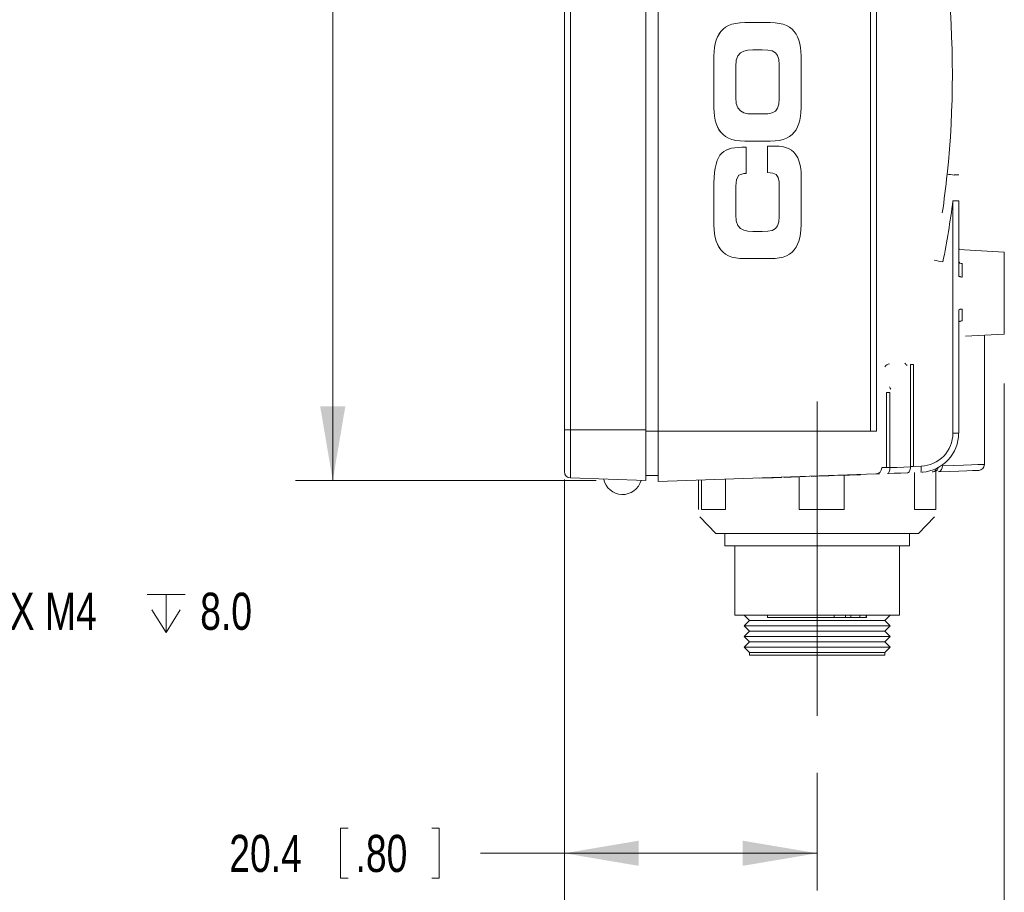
# Model space of a CAD drawing. Header units: millimetres. Extents: x 10 to 277, y 8 to 208.
# Tile 3 of 25: x 71 to 110, y 74 to 110. Entities that reach past the tile are written whole.
import ezdxf

# ---------------------------------------------------------------- set-up
doc = ezdxf.new("R2010")
doc.units = ezdxf.units.MM
doc.linetypes.add('CENTERX2', pattern=[20.32, 12.7, -2.54, 2.54, -2.54])
doc.styles.add('SLDTEXTSTYLE0', font='TXT', dxfattribs={"width": 0.75})
doc.dimstyles.new('SLDDIMSTYLE0', dxfattribs={"dimtxt": 1.5, "dimasz": 3, "dimexe": 0, "dimexo": 0.0625, "dimgap": 0.375, "dimtad": 0, "dimtih": 1, "dimtoh": 1, "dimdec": 1, "dimlfac": 2, "dimrnd": 1e-09, "dimzin": 12, "dimdsep": 46, "dimtxsty": 'SLDTEXTSTYLE0', "dimsah": 1, "dimcen": 0.09, "dimadec": 0, "dimazin": 0, "dimtfac": 1, "dimtdec": 1, "dimtofl": 0, "dimtmove": 0, "dimatfit": 3, "dimfxl": 1, "dimtolj": 1, "dimtzin": 12, "dimarcsym": 0})
doc.dimstyles.new('SLDDIMSTYLE3', dxfattribs={"dimtxt": 1.5, "dimasz": 3, "dimexe": 0, "dimexo": 0.0625, "dimgap": 0.375, "dimtad": 0, "dimtih": 1, "dimtoh": 1, "dimdec": 1, "dimlfac": 2, "dimrnd": 1e-09, "dimzin": 12, "dimdsep": 46, "dimtxsty": 'SLDTEXTSTYLE0', "dimsah": 1, "dimcen": 0.09, "dimadec": 0, "dimazin": 0, "dimtfac": 1, "dimtdec": 1, "dimtmove": 0, "dimatfit": 3, "dimfxl": 1, "dimtolj": 1, "dimtzin": 12, "dimarcsym": 0})

# ---------------------------------------------------------------- blocks, each defined once
blk = doc.blocks.new('SW_SYMBOL_HOLE_DEPTH')
at = {"color": 0, "linetype": 'Continuous', "lineweight": 0}
for p, q in [((0, 875), (800, 875)), ((400, 875), (400, 75)), ((100, 555), (400, 75)), ((700, 555), (400, 75))]:
    blk.add_line(p, q, dxfattribs=at)
blk = doc.blocks.new('*D15')
at = {"color": 7, "linetype": 'Continuous', "lineweight": 0}
for p, q in [((60.558, 92.967), (64.671, 85.829)), ((64.671, 85.829), (68.671, 85.829))]:
    blk.add_line(p, q, dxfattribs=at)
blk.add_solid([(60.558, 92.967), (61.616, 90.114), (62.496, 90.621)], dxfattribs=at)
at = {"color": 7, "linetype": 'Continuous', "lineweight": 0, "xscale": 0.001916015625, "yscale": 0.001916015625, "zscale": 0.001916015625}
blk.add_blockref('SW_SYMBOL_HOLE_DEPTH', (75.802, 84.787), dxfattribs=at)
at = {"color": 7, "linetype": 'Continuous', "lineweight": 0, "char_height": 1.5, "attachment_point": 1, "style": 'SLDTEXTSTYLE0'}
for s, insert in [('4X M4 ', (69.421, 86.536)), ('8.0', (77.946, 86.536))]:
    blk.add_mtext(s, dxfattribs=dict(at, insert=insert))
blk = doc.blocks.new('*D22')
at = {"color": 7, "linetype": 'Continuous', "lineweight": 0}
for p, q in [((92.646, 91.11), (92.646, 74.513)), ((102.846, 79.266), (102.846, 74.513)), ((83.608, 77.025), (83.608, 75.002)), ((83.608, 77.025), (83.913, 77.025)), ((87.596, 77.025), (87.292, 77.025)), ((87.596, 77.025), (87.596, 75.002)), ((92.646, 76.013), (89.258, 76.013)), ((102.846, 76.013), (92.646, 76.013)), ((83.608, 75.002), (83.913, 75.002)), ((87.596, 75.002), (87.292, 75.002))]:
    blk.add_line(p, q, dxfattribs=at)
for points in [[(92.646, 76.013), (95.646, 75.505), (95.646, 76.521)], [(102.846, 76.013), (99.846, 76.521), (99.846, 75.505)]]:
    blk.add_solid(points, dxfattribs=at)
at = {"color": 7, "linetype": 'Continuous', "lineweight": 0, "char_height": 1.5, "attachment_point": 1, "style": 'SLDTEXTSTYLE0'}
for s, insert in [('20.4', (79.121, 76.757)), ('.80', (84.217, 76.757))]:
    blk.add_mtext(s, dxfattribs=dict(at, insert=insert))
blk = doc.blocks.new('*D24')
at = {"color": 7, "linetype": 'Continuous', "lineweight": 0}
for p, q in [((110.404, 94.982), (110.404, 69.494)), ((92.646, 91.11), (92.646, 69.494)), ((82.504, 72.006), (82.504, 69.982)), ((82.504, 72.006), (82.808, 72.006)), ((87.6, 72.006), (87.295, 72.006)), ((87.6, 72.006), (87.6, 69.982)), ((92.646, 70.994), (89.262, 70.994)), ((110.404, 70.994), (92.646, 70.994)), ((82.504, 69.982), (82.808, 69.982)), ((87.6, 69.982), (87.295, 69.982))]:
    blk.add_line(p, q, dxfattribs=at)
for points in [[(92.646, 70.994), (95.646, 70.486), (95.646, 71.502)], [(110.404, 70.994), (107.404, 71.502), (107.404, 70.486)]]:
    blk.add_solid(points, dxfattribs=at)
at = {"color": 7, "linetype": 'Continuous', "lineweight": 0, "char_height": 1.5, "attachment_point": 1, "style": 'SLDTEXTSTYLE0'}
for s, insert in [('35.5', (78.016, 71.737)), ('1.40', (83.112, 71.737))]:
    blk.add_mtext(s, dxfattribs=dict(at, insert=insert))
blk = doc.blocks.new('*D25')
at = {"color": 7, "linetype": 'Continuous', "lineweight": 0}
for p, q in [((93.934, 145.599), (81.797, 145.599)), ((83.297, 145.599), (83.297, 119.131)), ((83.243, 118.953), (83.243, 116.929)), ((83.243, 118.953), (83.547, 118.953)), ((88.339, 118.953), (88.034, 118.953)), ((88.339, 118.953), (88.339, 116.929)), ((83.243, 116.929), (83.547, 116.929)), ((88.339, 116.929), (88.034, 116.929)), ((83.297, 91.065), (83.297, 116.75)), ((93.934, 91.065), (81.797, 91.065))]:
    blk.add_line(p, q, dxfattribs=at)
for points in [[(83.297, 145.599), (82.789, 142.599), (83.805, 142.599)], [(83.297, 91.065), (83.805, 94.065), (82.789, 94.065)]]:
    blk.add_solid(points, dxfattribs=at)
at = {"color": 7, "linetype": 'Continuous', "lineweight": 0, "char_height": 1.5, "attachment_point": 1, "style": 'SLDTEXTSTYLE0'}
for s, insert in [('109.1', (77.647, 118.684)), ('4.29', (83.851, 118.684))]:
    blk.add_mtext(s, dxfattribs=dict(at, insert=insert))

msp = doc.modelspace()

# ---------------------------------------------------------------- linework, layer by layer
at = {"color": 7, "linetype": 'Continuous', "lineweight": 15}
for p, q in [((92.646, 93.11), (92.646, 143.554)), ((92.891, 143.554), (92.891, 93.11)), ((95.934, 93.11), (95.934, 143.554)), ((96.434, 143.6), (96.434, 93.064)), ((105.008, 93.064), (105.008, 128.345)), ((105.25, 128.345), (105.25, 93.064)), ((99.154, 109.374), (99.05, 109.295)), ((99.154, 109.374), (99.051, 109.295)), ((99.273, 109.439), (99.154, 109.374)), ((99.273, 109.439), (99.154, 109.374)), ((99.154, 109.374), (99.154, 109.374)), ((99.409, 109.491), (99.273, 109.439)), ((99.409, 109.491), (99.273, 109.439)), ((99.273, 109.439), (99.273, 109.439)), ((99.563, 109.528), (99.409, 109.491)), ((99.563, 109.528), (99.409, 109.491)), ((99.409, 109.491), (99.409, 109.491)), ((99.735, 109.55), (99.563, 109.528)), ((99.736, 109.55), (99.563, 109.528)), ((99.563, 109.528), (99.563, 109.528)), ((99.927, 109.558), (99.735, 109.55)), ((99.736, 109.55), (99.735, 109.55)), ((99.928, 109.558), (99.736, 109.55)), ((99.928, 109.558), (99.927, 109.558)), ((100.959, 109.558), (99.928, 109.558)), ((101.151, 109.55), (100.959, 109.558)), ((101.323, 109.528), (101.151, 109.55)), ((101.477, 109.491), (101.323, 109.528)), ((101.613, 109.439), (101.477, 109.491)), ((101.733, 109.374), (101.613, 109.439)), ((101.836, 109.295), (101.733, 109.374)), ((98.826, 108.979), (98.777, 108.848)), ((98.826, 108.979), (98.777, 108.848)), ((98.887, 109.097), (98.826, 108.979)), ((98.888, 109.097), (98.826, 108.979)), ((98.826, 108.979), (98.826, 108.979)), ((98.962, 109.202), (98.887, 109.097)), ((98.888, 109.097), (98.887, 109.097)), ((98.962, 109.202), (98.888, 109.097)), ((99.05, 109.295), (98.962, 109.202)), ((99.051, 109.295), (98.962, 109.202)), ((98.962, 109.202), (98.962, 109.202)), ((99.051, 109.295), (99.05, 109.295)), ((101.925, 109.202), (101.836, 109.295)), ((101.999, 109.097), (101.925, 109.202)), ((102.061, 108.979), (101.999, 109.097)), ((102.11, 108.848), (102.061, 108.979)), ((98.71, 108.551), (98.691, 108.386)), ((98.711, 108.551), (98.692, 108.386)), ((98.738, 108.706), (98.71, 108.551)), ((98.711, 108.551), (98.71, 108.551)), ((98.739, 108.706), (98.711, 108.551)), ((98.777, 108.848), (98.738, 108.706)), ((98.739, 108.706), (98.738, 108.706)), ((98.777, 108.848), (98.739, 108.706)), ((98.777, 108.848), (98.777, 108.848)), ((102.148, 108.706), (102.11, 108.848)), ((102.177, 108.551), (102.148, 108.706)), ((102.196, 108.386), (102.177, 108.551)), ((98.681, 108.209), (98.677, 108.022)), ((98.681, 108.209), (98.678, 108.022)), ((98.691, 108.386), (98.681, 108.209)), ((98.692, 108.386), (98.681, 108.209)), ((98.681, 108.209), (98.681, 108.209)), ((98.692, 108.386), (98.691, 108.386)), ((99.649, 108.215), (99.587, 108.036)), ((99.75, 108.337), (99.649, 108.215)), ((99.887, 108.412), (99.75, 108.337)), ((100.057, 108.45), (99.887, 108.412)), ((100.257, 108.46), (100.057, 108.45)), ((100.629, 108.46), (100.257, 108.46)), ((100.855, 108.45), (100.629, 108.46)), ((100.854, 108.45), (100.629, 108.46)), ((101.031, 108.414), (100.854, 108.45)), ((100.855, 108.45), (100.854, 108.45)), ((101.031, 108.414), (100.855, 108.45)), ((101.163, 108.344), (101.031, 108.414)), ((101.163, 108.344), (101.031, 108.414)), ((101.031, 108.414), (101.031, 108.414)), ((101.253, 108.232), (101.163, 108.344)), ((101.253, 108.232), (101.163, 108.344)), ((101.163, 108.344), (101.163, 108.344)), ((101.305, 108.069), (101.253, 108.232)), ((101.304, 108.069), (101.253, 108.232)), ((101.253, 108.232), (101.253, 108.232)), ((102.206, 108.209), (102.196, 108.386)), ((102.21, 108.022), (102.206, 108.209)), ((98.677, 108.022), (98.677, 106.308)), ((98.678, 108.022), (98.677, 108.022)), ((98.678, 108.022), (98.678, 106.308)), ((99.587, 108.036), (99.565, 107.791)), ((99.565, 107.791), (99.565, 106.539)), ((101.321, 107.849), (101.304, 108.069)), ((101.305, 108.069), (101.304, 108.069)), ((101.321, 107.849), (101.305, 108.069)), ((101.321, 106.481), (101.321, 107.849)), ((101.321, 106.481), (101.321, 107.849)), ((101.321, 107.849), (101.321, 107.849)), ((102.21, 106.308), (102.21, 108.022)), ((99.565, 106.539), (99.587, 106.294)), ((98.677, 106.308), (98.681, 106.12)), ((98.678, 106.308), (98.677, 106.308)), ((98.678, 106.308), (98.681, 106.12)), ((98.681, 106.12), (98.691, 105.944)), ((98.681, 106.12), (98.692, 105.944)), ((98.681, 106.12), (98.681, 106.12)), ((99.587, 106.294), (99.649, 106.115)), ((101.253, 106.098), (101.305, 106.26)), ((101.253, 106.098), (101.304, 106.26)), ((101.304, 106.26), (101.321, 106.481)), ((101.305, 106.26), (101.304, 106.26)), ((101.305, 106.26), (101.321, 106.481)), ((101.321, 106.481), (101.321, 106.481)), ((102.196, 105.944), (102.206, 106.12)), ((102.206, 106.12), (102.21, 106.308)), ((98.691, 105.944), (98.71, 105.778)), ((98.692, 105.944), (98.691, 105.944)), ((98.692, 105.944), (98.711, 105.778)), ((98.71, 105.778), (98.738, 105.624)), ((98.711, 105.778), (98.71, 105.778)), ((98.711, 105.778), (98.739, 105.624)), ((99.649, 106.115), (99.75, 105.993)), ((99.75, 105.993), (99.887, 105.918)), ((99.887, 105.918), (100.057, 105.88)), ((100.057, 105.88), (100.257, 105.87)), ((100.257, 105.87), (100.629, 105.87)), ((100.629, 105.87), (100.855, 105.88)), ((100.629, 105.87), (100.854, 105.88)), ((100.854, 105.88), (101.031, 105.916)), ((100.855, 105.88), (100.854, 105.88)), ((100.855, 105.88), (101.031, 105.916)), ((101.031, 105.916), (101.163, 105.986)), ((101.031, 105.916), (101.163, 105.986)), ((101.031, 105.916), (101.031, 105.916)), ((101.163, 105.986), (101.253, 106.098)), ((101.163, 105.986), (101.253, 106.098)), ((101.163, 105.986), (101.163, 105.986)), ((101.253, 106.098), (101.253, 106.098)), ((102.148, 105.624), (102.177, 105.778)), ((102.177, 105.778), (102.196, 105.944)), ((98.738, 105.624), (98.777, 105.482)), ((98.739, 105.624), (98.738, 105.624)), ((98.739, 105.624), (98.777, 105.482)), ((98.777, 105.482), (98.826, 105.351)), ((98.777, 105.482), (98.826, 105.351)), ((98.777, 105.482), (98.777, 105.482)), ((98.826, 105.351), (98.887, 105.233)), ((98.826, 105.351), (98.888, 105.233)), ((98.826, 105.351), (98.826, 105.351)), ((101.999, 105.233), (102.061, 105.351)), ((102.061, 105.351), (102.11, 105.482)), ((102.11, 105.482), (102.148, 105.624)), ((98.887, 105.233), (98.962, 105.128)), ((98.888, 105.233), (98.887, 105.233)), ((98.888, 105.233), (98.962, 105.128)), ((98.962, 105.128), (99.05, 105.035)), ((98.962, 105.128), (99.051, 105.035)), ((98.962, 105.128), (98.962, 105.128)), ((99.05, 105.035), (99.154, 104.956)), ((99.051, 105.035), (99.05, 105.035)), ((99.051, 105.035), (99.154, 104.956)), ((99.154, 104.956), (99.273, 104.891)), ((99.154, 104.956), (99.273, 104.891)), ((99.154, 104.956), (99.154, 104.956)), ((101.613, 104.891), (101.733, 104.956)), ((101.733, 104.956), (101.836, 105.035)), ((101.836, 105.035), (101.925, 105.128)), ((101.925, 105.128), (101.999, 105.233)), ((99.273, 104.891), (99.409, 104.839)), ((99.273, 104.891), (99.409, 104.839)), ((99.273, 104.891), (99.273, 104.891)), ((99.409, 104.839), (99.563, 104.802)), ((99.409, 104.839), (99.563, 104.802)), ((99.409, 104.839), (99.409, 104.839)), ((99.563, 104.802), (99.735, 104.779)), ((99.563, 104.802), (99.736, 104.779)), ((99.563, 104.802), (99.563, 104.802)), ((99.735, 104.779), (99.927, 104.772)), ((99.736, 104.779), (99.735, 104.779)), ((99.736, 104.779), (99.928, 104.772)), ((99.98, 104.528), (99.814, 104.527)), ((99.98, 104.528), (99.814, 104.527)), ((99.928, 104.772), (99.927, 104.772)), ((99.928, 104.772), (100.959, 104.772)), ((99.98, 103.459), (99.98, 104.528)), ((99.98, 104.528), (99.98, 104.528)), ((100.844, 104.571), (100.844, 103.502)), ((100.844, 104.571), (100.844, 103.502)), ((101.168, 104.571), (100.844, 104.571)), ((100.844, 104.571), (100.844, 104.571)), ((100.959, 104.772), (101.151, 104.779)), ((101.151, 104.779), (101.323, 104.802)), ((101.311, 104.566), (101.168, 104.571)), ((101.448, 104.55), (101.311, 104.566)), ((101.323, 104.802), (101.477, 104.839)), ((101.577, 104.521), (101.448, 104.55)), ((101.477, 104.839), (101.613, 104.891)), ((98.927, 104.203), (98.865, 104.102)), ((98.928, 104.203), (98.866, 104.102)), ((98.999, 104.287), (98.927, 104.203)), ((98.928, 104.203), (98.927, 104.203)), ((98.999, 104.287), (98.928, 104.203)), ((99.081, 104.356), (98.999, 104.287)), ((99.081, 104.356), (98.999, 104.287)), ((98.999, 104.287), (98.999, 104.287)), ((99.174, 104.411), (99.081, 104.356)), ((99.174, 104.411), (99.081, 104.356)), ((99.081, 104.356), (99.081, 104.356)), ((99.278, 104.454), (99.174, 104.411)), ((99.279, 104.454), (99.174, 104.411)), ((99.174, 104.411), (99.174, 104.411)), ((99.394, 104.486), (99.278, 104.454)), ((99.279, 104.454), (99.278, 104.454)), ((99.394, 104.486), (99.279, 104.454)), ((99.521, 104.507), (99.394, 104.486)), ((99.522, 104.507), (99.394, 104.486)), ((99.394, 104.486), (99.394, 104.486)), ((99.661, 104.521), (99.521, 104.507)), ((99.522, 104.507), (99.521, 104.507)), ((99.662, 104.521), (99.522, 104.507)), ((99.814, 104.527), (99.661, 104.521)), ((99.662, 104.521), (99.661, 104.521)), ((99.814, 104.527), (99.662, 104.521)), ((99.814, 104.527), (99.814, 104.527)), ((101.697, 104.476), (101.577, 104.521)), ((101.808, 104.414), (101.697, 104.476)), ((101.907, 104.331), (101.808, 104.414)), ((101.995, 104.226), (101.907, 104.331)), ((102.069, 104.096), (101.995, 104.226)), ((98.77, 103.846), (98.736, 103.687)), ((98.77, 103.846), (98.736, 103.687)), ((98.813, 103.984), (98.77, 103.846)), ((98.813, 103.984), (98.77, 103.846)), ((98.77, 103.846), (98.77, 103.846)), ((98.865, 104.102), (98.813, 103.984)), ((98.866, 104.102), (98.813, 103.984)), ((98.813, 103.984), (98.813, 103.984)), ((98.866, 104.102), (98.865, 104.102)), ((102.129, 103.939), (102.069, 104.096)), ((102.173, 103.753), (102.129, 103.939)), ((102.2, 103.536), (102.173, 103.753)), ((98.709, 103.506), (98.691, 103.302)), ((98.71, 103.506), (98.692, 103.302)), ((98.736, 103.687), (98.709, 103.506)), ((98.71, 103.506), (98.709, 103.506)), ((98.736, 103.687), (98.71, 103.506)), ((98.736, 103.687), (98.736, 103.687)), ((99.593, 103.229), (99.692, 103.4)), ((99.692, 103.4), (99.885, 103.459)), ((99.885, 103.459), (99.98, 103.459)), ((100.844, 103.502), (101.058, 103.483)), ((100.844, 103.502), (101.058, 103.483)), ((100.844, 103.502), (100.844, 103.502)), ((101.058, 103.483), (101.197, 103.42)), ((101.058, 103.483), (101.197, 103.42)), ((101.058, 103.483), (101.058, 103.483)), ((101.197, 103.42), (101.277, 103.305)), ((101.197, 103.42), (101.277, 103.305)), ((101.197, 103.42), (101.197, 103.42)), ((102.21, 103.285), (102.2, 103.536)), ((98.681, 103.073), (98.677, 102.818)), ((98.681, 103.073), (98.678, 102.818)), ((98.691, 103.302), (98.681, 103.073)), ((98.692, 103.302), (98.681, 103.073)), ((98.681, 103.073), (98.681, 103.073)), ((98.692, 103.302), (98.691, 103.302)), ((99.565, 102.958), (99.593, 103.229)), ((99.565, 101.793), (99.565, 102.958)), ((101.277, 103.305), (101.312, 103.126)), ((101.277, 103.305), (101.313, 103.126)), ((101.277, 103.305), (101.277, 103.305)), ((101.312, 103.126), (101.321, 102.876)), ((101.313, 103.126), (101.312, 103.126)), ((101.313, 103.126), (101.321, 102.876)), ((102.21, 101.562), (102.21, 103.285)), ((98.677, 102.818), (98.677, 101.562)), ((98.678, 102.818), (98.677, 102.818)), ((98.678, 102.818), (98.678, 101.562)), ((101.321, 102.876), (101.321, 101.735)), ((101.321, 102.876), (101.321, 101.735)), ((101.321, 102.876), (101.321, 102.876)), ((108.331, 92.982), (108.331, 102.356)), ((108.563, 102.356), (108.331, 102.356)), ((108.563, 102.356), (108.563, 99.34)), ((99.587, 101.548), (99.565, 101.793)), ((98.677, 101.562), (98.681, 101.374)), ((98.678, 101.562), (98.677, 101.562)), ((98.678, 101.562), (98.681, 101.374)), ((98.681, 101.374), (98.691, 101.198)), ((98.681, 101.374), (98.692, 101.198)), ((98.681, 101.374), (98.681, 101.374)), ((99.649, 101.369), (99.587, 101.548)), ((99.75, 101.247), (99.649, 101.369)), ((101.253, 101.352), (101.163, 101.24)), ((101.253, 101.352), (101.163, 101.24)), ((101.304, 101.514), (101.253, 101.352)), ((101.305, 101.514), (101.253, 101.352)), ((101.253, 101.352), (101.253, 101.352)), ((101.321, 101.735), (101.304, 101.514)), ((101.305, 101.514), (101.304, 101.514)), ((101.321, 101.735), (101.305, 101.514)), ((101.321, 101.735), (101.321, 101.735)), ((102.196, 101.198), (102.206, 101.374)), ((102.206, 101.374), (102.21, 101.562)), ((98.691, 101.198), (98.71, 101.032)), ((98.692, 101.198), (98.691, 101.198)), ((98.692, 101.198), (98.711, 101.032)), ((98.71, 101.032), (98.738, 100.878)), ((98.711, 101.032), (98.71, 101.032)), ((98.711, 101.032), (98.739, 100.878)), ((99.887, 101.172), (99.75, 101.247)), ((100.057, 101.134), (99.887, 101.172)), ((100.257, 101.124), (100.057, 101.134)), ((100.629, 101.124), (100.257, 101.124)), ((100.854, 101.134), (100.629, 101.124)), ((100.855, 101.134), (100.629, 101.124)), ((101.031, 101.17), (100.854, 101.134)), ((100.855, 101.134), (100.854, 101.134)), ((101.031, 101.17), (100.855, 101.134)), ((101.163, 101.24), (101.031, 101.17)), ((101.163, 101.24), (101.031, 101.17)), ((101.031, 101.17), (101.031, 101.17)), ((101.163, 101.24), (101.163, 101.24)), ((102.148, 100.878), (102.177, 101.032)), ((102.177, 101.032), (102.196, 101.198)), ((98.738, 100.878), (98.777, 100.736)), ((98.739, 100.878), (98.738, 100.878)), ((98.739, 100.878), (98.777, 100.736)), ((98.777, 100.736), (98.826, 100.605)), ((98.777, 100.736), (98.826, 100.605)), ((98.777, 100.736), (98.777, 100.736)), ((98.826, 100.605), (98.887, 100.487)), ((98.826, 100.605), (98.888, 100.487)), ((98.826, 100.605), (98.826, 100.605)), ((101.999, 100.487), (102.061, 100.605)), ((102.061, 100.605), (102.11, 100.736)), ((102.11, 100.736), (102.148, 100.878)), ((98.887, 100.487), (98.962, 100.382)), ((98.888, 100.487), (98.887, 100.487)), ((98.888, 100.487), (98.962, 100.382)), ((98.962, 100.382), (99.05, 100.289)), ((98.962, 100.382), (99.051, 100.289)), ((98.962, 100.382), (98.962, 100.382)), ((99.05, 100.289), (99.154, 100.21)), ((99.051, 100.289), (99.05, 100.289)), ((99.051, 100.289), (99.154, 100.21)), ((99.154, 100.21), (99.273, 100.145)), ((99.154, 100.21), (99.273, 100.145)), ((99.154, 100.21), (99.154, 100.21)), ((101.613, 100.145), (101.733, 100.21)), ((101.733, 100.21), (101.836, 100.289)), ((101.836, 100.289), (101.925, 100.382)), ((101.925, 100.382), (101.999, 100.487)), ((108.599, 100.388), (108.563, 100.45)), ((110.404, 100.294), (108.563, 100.39)), ((110.404, 98.638), (110.404, 100.294)), ((99.273, 100.145), (99.409, 100.093)), ((99.273, 100.145), (99.409, 100.093)), ((99.273, 100.145), (99.273, 100.145)), ((99.409, 100.093), (99.563, 100.056)), ((99.409, 100.093), (99.563, 100.056)), ((99.409, 100.093), (99.409, 100.093)), ((99.563, 100.056), (99.735, 100.033)), ((99.563, 100.056), (99.736, 100.033)), ((99.563, 100.056), (99.563, 100.056)), ((99.735, 100.033), (99.927, 100.026)), ((99.736, 100.033), (99.735, 100.033)), ((99.736, 100.033), (99.928, 100.026)), ((99.928, 100.026), (99.927, 100.026)), ((99.928, 100.026), (100.959, 100.026)), ((100.959, 100.026), (101.151, 100.033)), ((101.151, 100.033), (101.323, 100.056)), ((101.323, 100.056), (101.477, 100.093)), ((101.477, 100.093), (101.613, 100.145)), ((108.707, 99.827), (108.707, 99.284)), ((110.404, 96.982), (110.404, 98.638)), ((108.563, 97.935), (108.563, 92.982)), ((108.707, 97.992), (108.707, 97.515)), ((108.563, 97.413), (108.563, 97.413)), ((108.844, 96.9), (110.404, 96.982)), ((109.604, 91.718), (109.604, 96.94)), ((106.614, 91.638), (106.614, 95.75)), ((106.733, 95.75), (106.614, 95.75)), ((106.733, 95.75), (106.733, 91.638)), ((105.644, 91.592), (105.644, 94.62)), ((105.644, 94.62), (105.786, 94.62)), ((105.786, 94.62), (105.786, 91.592)), ((92.646, 91.425), (92.646, 93.11)), ((92.891, 93.11), (92.646, 93.11)), ((92.891, 93.11), (95.934, 93.11)), ((92.891, 93.11), (92.891, 91.171)), ((95.934, 91.065), (95.934, 93.11)), ((95.934, 93.064), (96.434, 93.064)), ((96.434, 91.025), (96.434, 93.064)), ((96.434, 93.064), (105.008, 93.064)), ((105.008, 93.064), (105.25, 93.064)), ((108.563, 92.982), (108.331, 92.982)), ((105.459, 91.586), (105.644, 91.592)), ((105.644, 91.592), (105.786, 91.592)), ((106.733, 91.638), (106.614, 91.638)), ((106.733, 91.638), (107.044, 91.649)), ((107.635, 89.901), (107.635, 91.433)), ((92.891, 91.171), (95.934, 91.065)), ((95.934, 91.275), (96.434, 91.275)), ((105.216, 91.332), (96.434, 91.025)), ((98.061, 89.901), (98.061, 91.082)), ((98.186, 89.901), (98.186, 91.086)), ((99.155, 89.901), (99.155, 91.12)), ((100.84, 91.169), (100.503, 91.157)), ((100.503, 91.157), (100.503, 91.167)), ((100.84, 91.169), (100.84, 91.179)), ((101.069, 91.177), (100.84, 91.169)), ((101.407, 91.189), (101.069, 91.177)), ((101.069, 91.177), (101.069, 91.187)), ((101.407, 91.189), (101.407, 91.199)), ((101.52, 91.193), (101.519, 91.203)), ((102.385, 91.223), (101.52, 91.193)), ((102.122, 89.901), (102.122, 91.214)), ((102.385, 91.223), (102.385, 91.233)), ((102.628, 91.231), (102.627, 91.241)), ((102.859, 91.239), (102.628, 91.231)), ((102.859, 91.239), (102.858, 91.249)), ((103.317, 91.255), (102.859, 91.239)), ((103.317, 91.255), (103.317, 91.265)), ((103.531, 91.263), (103.317, 91.255)), ((103.531, 91.263), (103.531, 91.273)), ((103.728, 91.27), (103.727, 91.28)), ((104.593, 91.3), (103.728, 91.27)), ((103.942, 89.901), (103.942, 91.277)), ((104.593, 91.3), (104.593, 91.31)), ((105.367, 91.337), (105.216, 91.332)), ((106.784, 89.901), (106.784, 91.387)), ((98.186, 89.901), (99.155, 89.901)), ((102.122, 89.901), (103.942, 89.901)), ((106.784, 89.901), (107.635, 89.901)), ((98.115, 89.604), (98.757, 88.933)), ((106.939, 88.933), (107.58, 89.604)), ((98.757, 88.933), (106.939, 88.933)), ((99.123, 88.933), (99.123, 88.433)), ((106.573, 88.433), (106.573, 88.933)), ((106.573, 88.433), (99.123, 88.433)), ((99.523, 88.433), (99.523, 85.633)), ((106.173, 85.633), (106.173, 88.433)), ((106.173, 85.633), (99.523, 85.633)), ((99.908, 85.633), (99.901, 85.626)), ((99.901, 85.626), (100.117, 85.411)), ((99.901, 85.626), (100.848, 85.626)), ((100.848, 85.633), (100.848, 85.533)), ((103.53, 85.533), (100.848, 85.533)), ((103.53, 85.533), (103.53, 85.633)), ((103.53, 85.533), (103.999, 85.533)), ((103.999, 85.633), (103.999, 85.533)), ((103.999, 85.533), (104.206, 85.533)), ((104.206, 85.633), (104.206, 85.533)), ((104.566, 85.533), (104.206, 85.533)), ((104.566, 85.533), (104.566, 85.633)), ((104.566, 85.533), (104.829, 85.533)), ((104.829, 85.633), (104.829, 85.533)), ((104.848, 85.533), (104.829, 85.533)), ((104.848, 85.533), (104.848, 85.633)), ((104.848, 85.626), (105.794, 85.626)), ((105.578, 85.411), (105.794, 85.626)), ((105.794, 85.626), (105.788, 85.633)), ((100.117, 85.411), (99.901, 85.195)), ((99.901, 85.195), (100.117, 84.979)), ((99.901, 85.195), (105.794, 85.195)), ((100.117, 85.411), (105.578, 85.411)), ((105.794, 85.195), (105.578, 85.411)), ((105.578, 84.979), (105.794, 85.195)), ((100.117, 84.979), (99.901, 84.763)), ((99.901, 84.763), (100.117, 84.547)), ((99.901, 84.763), (105.794, 84.763)), ((100.117, 84.979), (105.578, 84.979)), ((105.794, 84.763), (105.578, 84.979)), ((105.578, 84.547), (105.794, 84.763)), ((100.117, 84.547), (99.901, 84.331)), ((99.901, 84.331), (100.117, 84.115)), ((99.901, 84.331), (105.794, 84.331)), ((100.117, 84.547), (105.578, 84.547)), ((105.794, 84.331), (105.578, 84.547)), ((105.578, 84.115), (105.794, 84.331)), ((100.117, 84.115), (100.117, 84.015)), ((100.117, 84.115), (105.578, 84.115)), ((100.117, 84.015), (105.578, 84.015)), ((105.578, 84.015), (105.578, 84.115))]:
    msp.add_line(p, q, dxfattribs=at)
at = {"color": 7, "linetype": 'CENTERX2', "lineweight": 0}
msp.add_line((102.846, 94.261), (102.846, 81.266), dxfattribs=at)
at = {"color": 7, "linetype": 'Continuous', "lineweight": 15, "flags": 128}
for points in [[(108.577, 100.398), (108.563, 100.449), (108.564, 100.456)], [(108.707, 99.284), (108.679, 99.285), (108.651, 99.289), (108.626, 99.294), (108.605, 99.301), (108.587, 99.31), (108.574, 99.319), (108.566, 99.33), (108.563, 99.34)], [(108.707, 97.992), (108.679, 97.99), (108.651, 97.987), (108.626, 97.981), (108.605, 97.974), (108.587, 97.966), (108.574, 97.956), (108.566, 97.946), (108.563, 97.935)], [(108.707, 97.515), (108.679, 97.512), (108.651, 97.506), (108.626, 97.497), (108.605, 97.484), (108.587, 97.47), (108.574, 97.453), (108.566, 97.435), (108.563, 97.417)], [(105.786, 91.589), (105.786, 91.543), (105.781, 91.498), (105.773, 91.457), (105.761, 91.42), (105.746, 91.39), (105.729, 91.368), (105.71, 91.354), (105.69, 91.348)], [(105.786, 91.589), (106.07, 91.599), (106.346, 91.608), (106.615, 91.617)], [(106.615, 91.617), (106.613, 91.571), (106.607, 91.526), (106.596, 91.485), (106.58, 91.448), (106.561, 91.418), (106.539, 91.396), (106.514, 91.382), (106.489, 91.376)], [(109.371, 91.477), (109.363, 91.477), (109.286, 91.474), (109.127, 91.468), (108.889, 91.46), (108.575, 91.449), (108.188, 91.436), (107.733, 91.42)], [(107.906, 91.661), (108.368, 91.676), (108.763, 91.69), (109.086, 91.701), (109.334, 91.709), (109.503, 91.715), (109.591, 91.718), (109.604, 91.718)], [(106.489, 91.376), (106.23, 91.367), (105.963, 91.358), (105.69, 91.348)]]:
    msp.add_lwpolyline(points, dxfattribs=at)
at = {"color": 7, "linetype": 'Continuous', "lineweight": 15}
for centre, radius, start, end in [((69.764, 107.469), 38.545, 353.9976, 6.0024), ((69.764, 107.469), 38.545, 351.6656, 353.9976), ((109.038, 110.23), 6.857, 262.1133, 264.4861), ((108.417, 105.314), 1.909, 268.867, 274.3747), ((69.73, 107.469), 38.938, 348.7825, 352.4536), ((108.839, 104.943), 5.13, 255.7093, 259.7319), ((108.692, 99.958), 0.132, 192.1418, 276.4943), ((106.635, 95.959), 0.289, 212.7492, 236.908), ((105.804, 95.515), 0.266, 96.2735, 147.0816), ((106.201, 95.067), 0.488, 206.6304, 219.2955), ((106.997, 92.982), 1.334, 272, 0), ((106.975, 92.982), 1.587, 274.2687, 0), ((92.9, 91.425), 0.254, 180, 268), ((105.206, 91.584), 0.253, 272.2396, 0.2774), ((105.913, 91.565), 1.134, 351.7133, 4.261), ((107.48, 91.599), 0.188, 273.4704, 327.7179), ((107.523, 91.63), 0.217, 273.1138, 335.5766), ((107.74, 91.472), 0.104, 119.0846, 165.4853), ((107.837, 91.526), 0.117, 146.5319, 172.964), ((107.692, 91.631), 0.216, 281.121, 7.816), ((109.363, 91.718), 0.241, 272, 358.1469), ((94.995, 91.275), 0.775, 191.2317, 344.7683), ((107.071, 91.529), 0.132, 272.0068, 277.9123), ((107.095, 91.373), 0.0254, 94.3313, 104.0933)]:
    msp.add_arc(centre, radius, start, end, dxfattribs=at)

# ---------------------------------------------------------------- dimensions: what is measured, and where the dimension line sits
at = {"color": 7, "linetype": 'Continuous', "lineweight": 0}
dim = msp.add_linear_dim(base=(83.297, 91.065), p1=(95.934, 145.599), p2=(95.934, 91.065), angle=90, dimstyle='SLDDIMSTYLE0', dxfattribs=at)
dim.commit()
dim.dimension.update_dxf_attribs({"geometry": '*D25', "text_midpoint": (83.297, 117.941), "dimtype": 160})
for base, p2, picture, middle in [((110.404, 70.994), (110.404, 96.982), '*D24', (83.112, 70.994)), ((102.846, 76.013), (102.846, 81.266), '*D22', (83.663, 76.013))]:
    dim = msp.add_linear_dim(base=base, p1=(92.646, 93.11), p2=p2, dimstyle='SLDDIMSTYLE0', dxfattribs=at)
    dim.commit()
    dim.dimension.update_dxf_attribs({"geometry": picture, "text_midpoint": middle, "dimtype": 160})
dim = msp.add_diameter_dim_2p(p1=(59.56, 94.7), p2=(60.558, 92.967), text='4X M4 {\\fGDT;x}8.0', dimstyle='SLDDIMSTYLE3', override={"dimpost": '<>'}, dxfattribs=at)
dim.commit()
dim.dimension.update_dxf_attribs({"geometry": '*D15', "text_midpoint": (75.068, 85.829), "dimtype": 163})

doc.saveas('drawing.dxf')
